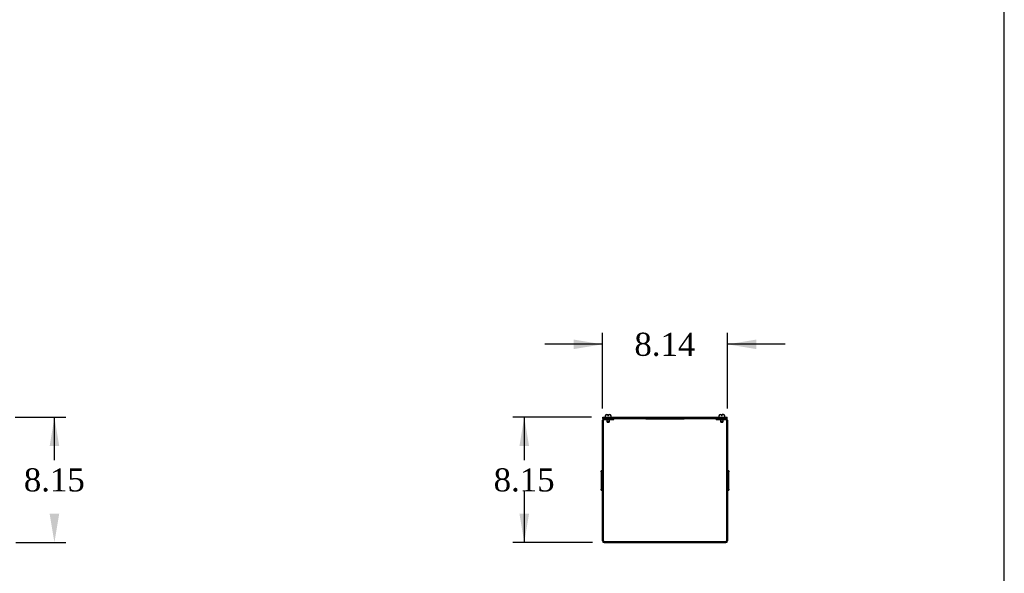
# Model space of a CAD drawing. Header units: inches. Extents: x 1 to 299, y -2 to 199.
# Tile 6 of 9: x 235 to 299, y 97 to 133. Entities that reach past the tile are written whole.
import ezdxf
from ezdxf.enums import TextEntityAlignment as Align

# ---------------------------------------------------------------- set-up
doc = ezdxf.new("R2010")
doc.units = ezdxf.units.IN
doc.header["$MEASUREMENT"] = 0
for name, color, linetype in [('COM56318-1', 7, 'Continuous'), ('COM70724-5', 7, 'Continuous'), ('Default', 7, 'Continuous'), ('QLB20316', 7, 'Continuous'), ('SCS19515', 7, 'Continuous')]:
    doc.layers.add(name, color=color, linetype=linetype)
doc.styles.add('SEACAD_Times_New_Roman', font='times.ttf')
doc.dimstyles.new('HAMMOND_(STH_-_300x200)', dxfattribs={"dimtxt": 1.5, "dimasz": 1.875, "dimexe": 0.75, "dimexo": 0.75, "dimgap": 0.375, "dimtad": 0, "dimtih": 1, "dimtoh": 1, "dimzin": 0, "dimdsep": 46, "dimtxsty": 'SEACAD_Times_New_Roman', "dimblk1": '_SE_FILLED', "dimblk2": '_SE_FILLED', "dimsah": 1, "dimcen": 0.75, "dimadec": 0, "dimazin": 0, "dimtfac": 0.8, "dimtofl": 0, "dimtmove": 1, "dimatfit": 3, "dimfxl": 1, "dimtolj": 1, "dimtzin": 0, "dimarcsym": 0})

# ---------------------------------------------------------------- blocks, each defined once
blk = doc.blocks.new('DMBLK1174')
at = {"layer": 'Default', "linetype": 'Continuous', "transparency": 16777216}
for points in [[(237.945, 105.03), (237.632, 106.905), (237.32, 105.03)], [(237.945, 100.63), (237.32, 100.63), (237.632, 98.755)]]:
    blk.add_hatch(color=7, dxfattribs=at).paths.add_polyline_path(points)
at = {"layer": 'Default', "color": 7, "linetype": 'Continuous', "transparency": 16777216}
for p, q in [((235.084, 106.905), (238.382, 106.905)), ((237.632, 104.105), (237.632, 106.905)), ((235.116, 98.755), (238.382, 98.755)), ((237.632, 98.755), (237.632, 98.755))]:
    blk.add_line(p, q, dxfattribs=at)
at = {"layer": 'Default', "color": 7, "linetype": 'Continuous', "transparency": 16777216, "style": 'SEACAD_Times_New_Roman'}
blk.add_text('8.15', height=1.5, dxfattribs=at).set_placement((235.642, 103.58), align=Align.TOP_LEFT)
blk = doc.blocks.new('_SE_FILLED')
at = {"color": 0}
blk.add_line((0, 0), (-1, 0), dxfattribs=at)
blk.add_solid([(0, 0), (-1, -0.1665), (-1, 0.1665), (0, 0)], dxfattribs=at)
blk = doc.blocks.new('SE6')
at = {"layer": 'COM56318-1', "color": 7, "linetype": 'Continuous'}
for p, q in [((273.302, 106.905), (281.383, 106.905)), ((273.302, 106.827), (273.302, 106.905)), ((273.302, 106.827), (273.379, 106.827)), ((273.521, 106.827), (281.165, 106.827)), ((281.307, 106.827), (281.383, 106.827)), ((281.383, 106.827), (281.383, 106.905))]:
    blk.add_line(p, q, dxfattribs=at)
at = {"layer": 'COM70724-5', "color": 7, "linetype": 'Continuous'}
for p, q in [((273.271, 98.863), (273.271, 106.719)), ((273.343, 98.863), (273.343, 106.719)), ((273.379, 106.827), (273.521, 106.827)), ((273.379, 106.755), (273.521, 106.755)), ((273.521, 106.755), (273.521, 106.827)), ((273.521, 106.755), (274.021, 106.755)), ((274.021, 106.755), (274.021, 106.827)), ((280.665, 106.755), (280.665, 106.827)), ((280.665, 106.755), (281.165, 106.755)), ((281.165, 106.827), (281.307, 106.827)), ((281.165, 106.755), (281.165, 106.827)), ((281.165, 106.755), (281.307, 106.755)), ((281.343, 106.719), (281.343, 98.863)), ((281.415, 106.719), (281.415, 98.863)), ((273.199, 103.35), (273.199, 103.412)), ((273.271, 103.412), (273.199, 103.412)), ((273.199, 103.35), (273.271, 103.35)), ((273.199, 103.35), (273.199, 103.19)), ((273.199, 103.19), (273.271, 103.19)), ((273.199, 103.19), (273.199, 103.187)), ((273.199, 103.187), (273.271, 103.187)), ((273.199, 103.187), (273.199, 102.853)), ((281.487, 103.412), (281.415, 103.412)), ((281.487, 103.35), (281.415, 103.35)), ((281.487, 103.19), (281.415, 103.19)), ((281.487, 103.187), (281.415, 103.187)), ((281.487, 103.412), (281.487, 103.35)), ((281.487, 103.19), (281.487, 103.35)), ((281.487, 103.187), (281.487, 103.19)), ((281.487, 102.853), (281.487, 103.187)), ((273.199, 102.853), (273.271, 102.853)), ((273.199, 102.853), (273.199, 102.728)), ((273.199, 102.728), (273.271, 102.728)), ((273.199, 102.728), (273.199, 102.395)), ((281.487, 102.853), (281.415, 102.853)), ((281.487, 102.728), (281.415, 102.728)), ((281.487, 102.728), (281.487, 102.853)), ((281.487, 102.395), (281.487, 102.728)), ((273.199, 102.395), (273.271, 102.395)), ((273.199, 102.395), (273.199, 102.391)), ((273.199, 102.391), (273.271, 102.391)), ((273.199, 102.391), (273.199, 102.232)), ((273.199, 102.232), (273.271, 102.232)), ((273.199, 102.169), (273.199, 102.232)), ((273.199, 102.169), (273.271, 102.169)), ((281.487, 102.395), (281.415, 102.395)), ((281.487, 102.391), (281.415, 102.391)), ((281.487, 102.232), (281.415, 102.232)), ((281.415, 102.169), (281.487, 102.169)), ((281.487, 102.391), (281.487, 102.395)), ((281.487, 102.232), (281.487, 102.391)), ((281.487, 102.232), (281.487, 102.169)), ((273.379, 98.827), (281.307, 98.827)), ((273.379, 98.755), (281.307, 98.755))]:
    blk.add_line(p, q, dxfattribs=at)
for centre, radius, start, end in [((273.379, 106.719), 0.108, 90, 180), ((273.379, 106.719), 0.036, 90, 180), ((281.307, 106.719), 0.108, 0, 90), ((281.307, 106.719), 0.036, 0, 90), ((273.379, 98.863), 0.108, 180, 270), ((273.379, 98.863), 0.036, 180, 270), ((281.307, 98.863), 0.108, 270, 0), ((281.307, 98.863), 0.036, 270, 0)]:
    blk.add_arc(centre, radius, start, end, dxfattribs=at)
at = {"layer": 'QLB20316', "color": 7, "linetype": 'Continuous'}
for p, q in [((276.093, 106.827), (276.093, 106.797)), ((276.093, 106.797), (276.468, 106.797)), ((276.468, 106.797), (278.218, 106.797)), ((278.218, 106.797), (278.593, 106.797)), ((278.593, 106.827), (278.593, 106.797))]:
    blk.add_line(p, q, dxfattribs=at)
at = {"layer": 'SCS19515', "color": 7, "linetype": 'Continuous'}
for p, q in [((273.458, 106.99), (273.458, 106.93)), ((273.548, 107.08), (273.616, 107.08)), ((273.616, 107.08), (273.616, 107.005)), ((273.676, 107.005), (273.616, 107.005)), ((273.676, 107.08), (273.743, 107.08)), ((273.676, 107.005), (273.676, 107.08)), ((273.833, 106.93), (273.833, 106.99)), ((280.852, 106.99), (280.852, 106.93)), ((280.942, 107.08), (281.01, 107.08)), ((281.01, 107.08), (281.01, 107.005)), ((281.07, 107.005), (281.01, 107.005)), ((281.137, 107.08), (281.07, 107.08)), ((281.07, 107.005), (281.07, 107.08)), ((281.227, 106.93), (281.227, 106.99)), ((273.551, 106.755), (273.551, 106.622)), ((273.741, 106.622), (273.551, 106.622)), ((273.551, 106.622), (273.581, 106.592)), ((273.581, 106.592), (273.711, 106.592)), ((273.711, 106.592), (273.741, 106.622)), ((273.741, 106.622), (273.741, 106.755)), ((280.945, 106.755), (280.945, 106.622)), ((281.135, 106.622), (280.945, 106.622)), ((280.945, 106.622), (280.975, 106.592)), ((280.975, 106.592), (281.105, 106.592)), ((281.105, 106.592), (281.135, 106.622)), ((281.135, 106.622), (281.135, 106.755))]:
    blk.add_line(p, q, dxfattribs=at)
for centre, radius, start, end in [((273.548, 106.99), 0.09, 90, 180), ((273.743, 106.99), 0.09, 0, 90), ((280.942, 106.99), 0.09, 90, 180), ((281.137, 106.99), 0.09, 0, 90), ((273.483, 106.93), 0.025, 180, 270), ((273.808, 106.93), 0.025, 270, 0), ((280.877, 106.93), 0.025, 180, 270), ((281.202, 106.93), 0.025, 270, 0)]:
    blk.add_arc(centre, radius, start, end, dxfattribs=at)
blk = doc.blocks.new('DMBLK1175')
at = {"layer": 'Default', "linetype": 'Continuous', "transparency": 16777216}
for points in [[(271.396, 111.964), (271.396, 111.339), (273.271, 111.652)], [(283.29, 111.964), (281.415, 111.652), (283.29, 111.339)]]:
    blk.add_hatch(color=7, dxfattribs=at).paths.add_polyline_path(points)
at = {"layer": 'Default', "color": 7, "linetype": 'Continuous', "transparency": 16777216}
for p, q in [((273.271, 107.469), (273.271, 112.402)), ((281.415, 107.469), (281.415, 112.402)), ((273.271, 111.652), (269.521, 111.652)), ((285.165, 111.652), (281.415, 111.652))]:
    blk.add_line(p, q, dxfattribs=at)
at = {"layer": 'Default', "color": 7, "linetype": 'Continuous', "transparency": 16777216, "style": 'SEACAD_Times_New_Roman'}
blk.add_text('8.14', height=1.5, dxfattribs=at).set_placement((275.352, 112.402), align=Align.TOP_LEFT)
blk = doc.blocks.new('DMBLK1176')
at = {"layer": 'Default', "linetype": 'Continuous', "transparency": 16777216}
for points in [[(267.876, 105.03), (268.501, 105.03), (268.189, 106.905)], [(267.876, 100.63), (268.189, 98.755), (268.501, 100.63)]]:
    blk.add_hatch(color=7, dxfattribs=at).paths.add_polyline_path(points)
at = {"layer": 'Default', "color": 7, "linetype": 'Continuous', "transparency": 16777216}
for p, q in [((272.552, 106.905), (267.439, 106.905)), ((268.189, 106.905), (268.189, 104.105)), ((268.189, 102.08), (268.189, 98.755)), ((272.629, 98.755), (267.439, 98.755))]:
    blk.add_line(p, q, dxfattribs=at)
at = {"layer": 'Default', "color": 7, "linetype": 'Continuous', "transparency": 16777216, "style": 'SEACAD_Times_New_Roman'}
blk.add_text('8.15', height=1.5, dxfattribs=at).set_placement((266.198, 103.58), align=Align.TOP_LEFT)
blk = doc.blocks.new('BORDER')
at = {"layer": 'Default', "color": 7, "linetype": 'Continuous'}
blk.add_line((0, 0), (0, 27.86), dxfattribs=at)

msp = doc.modelspace()

# ---------------------------------------------------------------- block references
at = {"layer": 'Default', "color": 7, "xscale": 7.12, "yscale": 7.12, "zscale": 7.12}
msp.add_blockref('BORDER', (299.411, 0.564), dxfattribs=at)
at = {"layer": 'Default'}
msp.add_blockref('SE6', (0, 0), dxfattribs=at)

# ---------------------------------------------------------------- dimensions: what is measured, and where the dimension line sits
at = {"layer": 'Default', "color": 7, "linetype": 'Continuous'}
dim = msp.add_linear_dim(base=(273.271, 111.652), p1=(281.415, 106.719), p2=(273.271, 106.719), text='\\A1;<>', dimstyle='HAMMOND_(STH_-_300x200)', override={"dimtmove": 0}, dxfattribs=at)
dim.commit()
dim.dimension.update_dxf_attribs({"geometry": 'DMBLK1175', "text_midpoint": (277.343, 111.652), "dimtype": 160})
for base, p1, p2, angle, picture, middle, dimtype in [((237.632, 98.755), (234.366, 98.755), (234.334, 106.905), 90.21969, 'DMBLK1174', (237.632, 102.83), 161), ((268.189, 98.755), (273.302, 106.905), (273.379, 98.755), 90, 'DMBLK1176', (268.189, 102.83), 160)]:
    dim = msp.add_linear_dim(base=base, p1=p1, p2=p2, angle=angle, text='\\A1;<>', dimstyle='HAMMOND_(STH_-_300x200)', override={"dimtmove": 0}, dxfattribs=at)
    dim.commit()
    dim.dimension.update_dxf_attribs({"geometry": picture, "text_midpoint": middle, "dimtype": dimtype})

doc.saveas('drawing.dxf')
